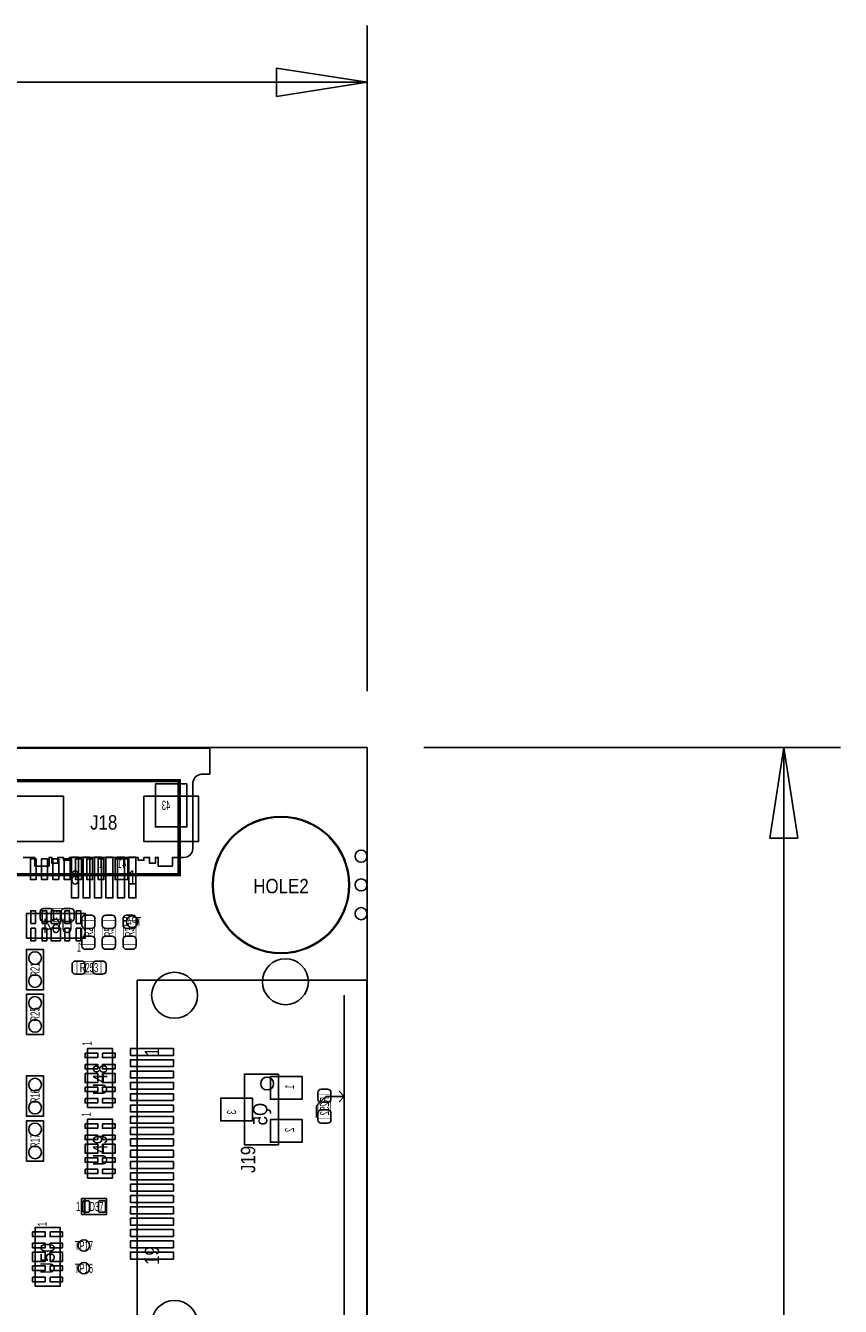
# Model space of a CAD drawing. Extents: x -31 to 174, y -12 to 124.
# Tile 20 of 20: x 136 to 172, y 65 to 122. Entities that reach past the tile are written whole.
import ezdxf
from ezdxf.enums import TextEntityAlignment as Align

# ---------------------------------------------------------------- set-up
doc = ezdxf.new("R2010")
doc.units = 0
for name, color, linetype in [('BG_DIMENSION', 1, 'CONTINUOUS'), ('BG_OUTLINE', 3, 'CONTINUOUS'), ('PG_ASSEMBLY_BOTTOM', 140, 'CONTINUOUS'), ('PG_ASSEMBLY_TOP', 140, 'CONTINUOUS'), ('PIN_BOTTOM', 2, 'CONTINUOUS'), ('PIN_TOP', 160, 'CONTINUOUS'), ('RD_ASSEMBLY_BOTTOM', 140, 'CONTINUOUS'), ('RD_ASSEMBLY_TOP', 140, 'CONTINUOUS')]:
    doc.layers.add(name, color=color, linetype=linetype)

msp = doc.modelspace()

# ---------------------------------------------------------------- linework, layer by layer
at = {"layer": 'BG_DIMENSION'}
for points in [[(150.622, 92.157042), (150.622, 121.555002)], [(146.622008, 118.43004), (150.622, 119.05488), (146.622008, 119.67972), (146.622008, 118.43004)], [(87.08517, 119.05488), (150.622, 119.05488)], [(153.122122, 89.65692), (171.544742, 89.65692)], [(169.66946, 85.656928), (169.04462, 89.65692), (168.41978, 85.656928), (169.66946, 85.656928)], [(169.04462, 59.31535), (169.04462, 89.65692)]]:
    msp.add_lwpolyline(points, dxfattribs=at)
at = {"layer": 'BG_OUTLINE'}
msp.add_lwpolyline([(0, 0), (0, 46.233588), (5.526532, 46.233588, 0.413393), (6.522212, 47.232062), (6.522212, 48.731932, 0.414214), (5.522214, 49.73193), (0, 49.73193), (0, 74.98207), (5.522214, 74.98207, 0.414214), (6.522212, 75.982068), (6.522212, 77.481938, 0.413393), (5.526532, 78.480412), (0, 78.480412), (0, 89.662), (150.622, 89.662), (150.622, 0)], format="xyb", close=True, dxfattribs=at)
at = {"layer": 'PG_ASSEMBLY_BOTTOM'}
for points, const_width in [([(115.910614, 88.193626), (142.310866, 88.193626), (142.310866, 84.043774), (115.910614, 84.043774), (115.910614, 88.193626)], 0.1524), ([(149.014688, 74.347578), (148.454872, 74.347578), (148.454872, 73.287382), (149.014688, 73.287382), (149.014688, 74.347578)], 0.024892)]:
    msp.add_lwpolyline(points, dxfattribs=dict(at, const_width=const_width))
msp.add_lwpolyline([(135.560816, 81.23301), (135.560816, 82.33283), (138.16076, 82.33283), (138.16076, 81.23301)], close=True, dxfattribs=at)
msp.add_lwpolyline([(146.698462, 75.232768), (145.198338, 75.232768), (145.198338, 72.112632), (146.698462, 72.112632), (146.698462, 75.232768)], dxfattribs=at)
msp.add_lwpolyline([(146.486372, 74.8157, 1), (145.918428, 74.8157, 1)], format="xyb", close=True, dxfattribs=at)
at = {"layer": 'PG_ASSEMBLY_TOP'}
for points in [[(143.6751, 89.63152), (134.2771, 89.63152)], [(136.3218, 80.73898), (136.3218, 78.96098), (135.5598, 78.96098), (135.5598, 80.73898), (136.3218, 80.73898)], [(135.5598, 76.97978), (135.5598, 78.75778), (136.3218, 78.75778), (136.3218, 76.97978), (135.5598, 76.97978)], [(149.608794, 64.214502), (149.608794, 78.714346)], [(136.3218, 75.15098), (136.3218, 73.37298), (135.5598, 73.37298), (135.5598, 75.15098), (136.3218, 75.15098)], [(148.388832, 73.314306), (148.388832, 73.834498), (148.798788, 74.244454), (149.608794, 74.244454), (149.37867, 74.01433)], [(149.608794, 74.244454), (149.37867, 74.474324)], [(135.5598, 71.39178), (135.5598, 73.16978), (136.3218, 73.16978), (136.3218, 71.39178), (135.5598, 71.39178)], [(137.998962, 69.032628), (139.098782, 69.032628), (139.098782, 69.732652), (137.998962, 69.732652), (137.998962, 69.032628)]]:
    msp.add_lwpolyline(points, dxfattribs=at)
for points in [[(135.4201, 84.80552), (135.9281, 84.80552), (135.9281, 84.42452), (136.5631, 84.42452), (136.5631, 84.80552), (136.6901, 84.80552), (136.6901, 84.55152), (136.9441, 84.55152), (136.9441, 84.80552), (137.1981, 84.80552), (137.1981, 84.67852), (137.4521, 84.67852), (137.4521, 84.80552), (140.5001, 84.80552), (140.5001, 84.67852), (140.7541, 84.67852), (140.7541, 84.80552), (141.0081, 84.80552), (141.0081, 84.55152), (141.2621, 84.55152), (141.2621, 84.80552), (141.3891, 84.80552), (141.3891, 84.42452), (142.0241, 84.42452), (142.0241, 84.80552), (142.5321, 84.80552, 0.414214), (142.9131, 85.18652), (142.9131, 88.10752, -0.333333), (143.2941, 88.48852), (143.6751, 88.48852), (143.6751, 89.63152)], [(149.838156, 83.5914, 1), (143.785844, 83.5914, 1), (149.838156, 83.5914)]]:
    msp.add_lwpolyline(points, format="xyb", dxfattribs=at)
at = {"layer": 'PG_ASSEMBLY_TOP', "const_width": 0.024892}
for points in [[(137.450576, 82.540856), (137.450576, 81.98104), (136.39038, 81.98104), (136.39038, 82.540856), (137.450576, 82.540856)], [(138.580368, 80.96758), (138.020552, 80.96758), (138.020552, 82.027776), (138.580368, 82.027776), (138.580368, 80.96758)], [(138.924792, 82.027776), (139.484608, 82.027776), (139.484608, 80.96758), (138.924792, 80.96758), (138.924792, 82.027776)], [(139.840462, 82.027776), (140.400278, 82.027776), (140.400278, 80.96758), (139.840462, 80.96758), (139.840462, 82.027776)], [(138.858498, 80.218788), (138.858498, 79.658972), (137.798302, 79.658972), (137.798302, 80.218788), (138.858498, 80.218788)]]:
    msp.add_lwpolyline(points, dxfattribs=at)
at = {"layer": 'PG_ASSEMBLY_TOP'}
for points in [[(140.458698, 63.53937), (140.458698, 79.389478), (150.608792, 79.389478), (150.608792, 63.53937)], [(138.26617, 73.76033), (138.26617, 76.360274), (139.36599, 76.360274), (139.36599, 73.76033)], [(138.26617, 70.63867), (138.26617, 73.238614), (139.36599, 73.238614), (139.36599, 70.63867)], [(137.998962, 69.032628), (137.998962, 69.732652), (138.148822, 69.732652), (138.148822, 69.032628)], [(135.94715, 65.857628), (135.94715, 68.457572), (137.04697, 68.457572), (137.04697, 65.857628)]]:
    msp.add_lwpolyline(points, close=True, dxfattribs=at)
at = {"layer": 'PIN_BOTTOM'}
for points in [[(141.26083, 88.056212), (141.26083, 86.151212), (142.65783, 86.151212), (142.65783, 88.056212)], [(135.73379, 84.741004), (135.73379, 83.826604), (135.98779, 83.826604), (135.98779, 84.741004)], [(136.233662, 84.741004), (136.233662, 83.826604), (136.487662, 83.826604), (136.487662, 84.741004)], [(136.733788, 84.741004), (136.733788, 83.826604), (136.987788, 83.826604), (136.987788, 84.741004)], [(137.23366, 84.741004), (137.23366, 83.826604), (137.48766, 83.826604), (137.48766, 84.741004)], [(137.733786, 84.741004), (137.733786, 83.826604), (137.987786, 83.826604), (137.987786, 84.741004)], [(138.233658, 84.741004), (138.233658, 83.826604), (138.487658, 83.826604), (138.487658, 84.741004)], [(138.733784, 84.741004), (138.733784, 83.826604), (138.987784, 83.826604), (138.987784, 84.741004)], [(139.481306, 84.741004), (139.481306, 83.826604), (140.040106, 83.826604), (140.040106, 84.741004)], [(135.960866, 81.888584), (135.960866, 82.447384), (135.760968, 82.447384), (135.760968, 81.888584)], [(136.460738, 81.888584), (136.460738, 82.447384), (136.26084, 82.447384), (136.26084, 81.888584)], [(137.063988, 81.888584), (137.063988, 82.447384), (136.657588, 82.447384), (136.657588, 81.888584)], [(137.46099, 81.888584), (137.46099, 82.447384), (137.261092, 82.447384), (137.261092, 81.888584)], [(137.960862, 81.888584), (137.960862, 82.447384), (137.760964, 82.447384), (137.760964, 81.888584)], [(135.960866, 81.118456), (135.960866, 81.677256), (135.760968, 81.677256), (135.760968, 81.118456)], [(136.460738, 81.118456), (136.460738, 81.677256), (136.26084, 81.677256), (136.26084, 81.118456)], [(137.063988, 81.118456), (137.063988, 81.677256), (136.657588, 81.677256), (136.657588, 81.118456)], [(137.46099, 81.118456), (137.46099, 81.677256), (137.261092, 81.677256), (137.261092, 81.118456)], [(137.960862, 81.118456), (137.960862, 81.677256), (137.760964, 81.677256), (137.760964, 81.118456)], [(147.748498, 75.122659), (146.34845, 75.122659), (146.34845, 74.122661), (147.748498, 74.122661)], [(145.54835, 74.172699), (144.148302, 74.172699), (144.148302, 73.172701), (145.54835, 73.172701)], [(147.748498, 73.222739), (146.34845, 73.222739), (146.34845, 72.222741), (147.748498, 72.222741)]]:
    msp.add_lwpolyline(points, close=True, dxfattribs=at)
for points in [[(148.444712, 74.417428), (148.444712, 74.13752, 0.414846), (148.594826, 73.987406), (148.874734, 73.987406, 0.414846), (149.024848, 74.13752), (149.024848, 74.417428, 0.414846), (148.874734, 74.567542), (148.594826, 74.567542, 0.414846)], [(149.024848, 73.217532), (149.024848, 73.49744, 0.414846), (148.874734, 73.647554), (148.594826, 73.647554, 0.414846), (148.444712, 73.49744), (148.444712, 73.217532, 0.414846), (148.594826, 73.067418), (148.874734, 73.067418, 0.414846)]]:
    msp.add_lwpolyline(points, format="xyb", close=True, dxfattribs=at)
for centre, radius in [((146.812, 83.5914), 2.9972), ((150.3553, 84.8614), 0.2667), ((150.3553, 83.5914), 0.2667), ((140.2334, 81.9658), 0.254), ((150.3553, 82.3214), 0.2667), ((147.00885, 79.314548), 1.016), ((142.108682, 78.714346), 1.016), ((142.108682, 64.214502), 1.016)]:
    msp.add_circle(centre, radius, dxfattribs=at)
at = {"layer": 'PIN_TOP'}
for points in [[(137.1981, 85.5091), (134.7851, 85.5091), (134.7851, 87.5157), (137.1981, 87.5157)], [(140.7541, 87.5157), (143.1671, 87.5157), (143.1671, 85.5091), (140.7541, 85.5091)], [(137.8585, 84.8233), (137.8585, 83.0199), (137.5537, 83.0199), (137.5537, 84.8233)], [(138.3665, 84.8233), (138.3665, 83.0199), (138.0617, 83.0199), (138.0617, 84.8233)], [(138.8745, 84.8233), (138.8745, 83.0199), (138.5697, 83.0199), (138.5697, 84.8233)], [(139.3825, 84.8233), (139.3825, 83.0199), (139.0777, 83.0199), (139.0777, 84.8233)], [(139.8905, 84.8233), (139.8905, 83.0199), (139.5857, 83.0199), (139.5857, 84.8233)], [(140.3985, 84.8233), (140.3985, 83.0199), (140.0937, 83.0199), (140.0937, 84.8233)], [(138.151616, 76.160249), (138.710416, 76.160249), (138.710416, 75.960351), (138.151616, 75.960351)], [(138.921744, 76.160249), (139.480544, 76.160249), (139.480544, 75.960351), (138.921744, 75.960351)], [(142.061184, 76.062078), (140.156184, 76.062078), (140.156184, 76.366878), (142.061184, 76.366878)], [(142.061184, 75.561952), (140.156184, 75.561952), (140.156184, 75.866752), (142.061184, 75.866752)], [(138.151616, 75.660377), (138.710416, 75.660377), (138.710416, 75.460479), (138.151616, 75.460479)], [(138.151616, 75.263502), (138.710416, 75.263502), (138.710416, 74.857102), (138.151616, 74.857102)], [(138.921744, 75.660377), (139.480544, 75.660377), (139.480544, 75.460479), (138.921744, 75.460479)], [(138.921744, 75.263502), (139.480544, 75.263502), (139.480544, 74.857102), (138.921744, 74.857102)], [(142.061184, 75.06208), (140.156184, 75.06208), (140.156184, 75.36688), (142.061184, 75.36688)], [(142.061184, 74.561954), (140.156184, 74.561954), (140.156184, 74.866754), (142.061184, 74.866754)], [(138.151616, 74.660125), (138.710416, 74.660125), (138.710416, 74.460227), (138.151616, 74.460227)], [(138.151616, 74.160253), (138.710416, 74.160253), (138.710416, 73.960355), (138.151616, 73.960355)], [(138.921744, 74.660125), (139.480544, 74.660125), (139.480544, 74.460227), (138.921744, 74.460227)], [(138.921744, 74.160253), (139.480544, 74.160253), (139.480544, 73.960355), (138.921744, 73.960355)], [(142.061184, 74.062082), (140.156184, 74.062082), (140.156184, 74.366882), (142.061184, 74.366882)], [(142.061184, 73.561956), (140.156184, 73.561956), (140.156184, 73.866756), (142.061184, 73.866756)], [(138.151616, 73.038589), (138.710416, 73.038589), (138.710416, 72.838691), (138.151616, 72.838691)], [(138.921744, 73.038589), (139.480544, 73.038589), (139.480544, 72.838691), (138.921744, 72.838691)], [(142.061184, 73.062084), (140.156184, 73.062084), (140.156184, 73.366884), (142.061184, 73.366884)], [(138.151616, 72.538717), (138.710416, 72.538717), (138.710416, 72.338819), (138.151616, 72.338819)], [(138.921744, 72.538717), (139.480544, 72.538717), (139.480544, 72.338819), (138.921744, 72.338819)], [(142.061184, 72.561958), (140.156184, 72.561958), (140.156184, 72.866758), (142.061184, 72.866758)], [(138.151616, 72.141842), (138.710416, 72.141842), (138.710416, 71.735442), (138.151616, 71.735442)], [(138.921744, 72.141842), (139.480544, 72.141842), (139.480544, 71.735442), (138.921744, 71.735442)], [(142.061184, 72.062086), (140.156184, 72.062086), (140.156184, 72.366886), (142.061184, 72.366886)], [(142.061184, 71.56196), (140.156184, 71.56196), (140.156184, 71.86676), (142.061184, 71.86676)], [(138.151616, 71.538465), (138.710416, 71.538465), (138.710416, 71.338567), (138.151616, 71.338567)], [(138.921744, 71.538465), (139.480544, 71.538465), (139.480544, 71.338567), (138.921744, 71.338567)], [(142.061184, 71.062088), (140.156184, 71.062088), (140.156184, 71.366888), (142.061184, 71.366888)], [(138.151616, 71.038593), (138.710416, 71.038593), (138.710416, 70.838695), (138.151616, 70.838695)], [(138.921744, 71.038593), (139.480544, 71.038593), (139.480544, 70.838695), (138.921744, 70.838695)], [(142.061184, 70.561962), (140.156184, 70.561962), (140.156184, 70.866762), (142.061184, 70.866762)], [(142.061184, 70.06209), (140.156184, 70.06209), (140.156184, 70.36689), (142.061184, 70.36689)], [(142.061184, 69.561964), (140.156184, 69.561964), (140.156184, 69.866764), (142.061184, 69.866764)], [(142.061184, 69.062092), (140.156184, 69.062092), (140.156184, 69.366892), (142.061184, 69.366892)], [(142.061184, 68.561966), (140.156184, 68.561966), (140.156184, 68.866766), (142.061184, 68.866766)], [(135.832596, 68.257547), (136.391396, 68.257547), (136.391396, 68.057649), (135.832596, 68.057649)], [(136.602724, 68.257547), (137.161524, 68.257547), (137.161524, 68.057649), (136.602724, 68.057649)], [(142.061184, 68.062094), (140.156184, 68.062094), (140.156184, 68.366894), (142.061184, 68.366894)], [(135.832596, 67.757675), (136.391396, 67.757675), (136.391396, 67.557777), (135.832596, 67.557777)], [(135.832596, 67.3608), (136.391396, 67.3608), (136.391396, 66.9544), (135.832596, 66.9544)], [(136.602724, 67.757675), (137.161524, 67.757675), (137.161524, 67.557777), (136.602724, 67.557777)], [(136.602724, 67.3608), (137.161524, 67.3608), (137.161524, 66.9544), (136.602724, 66.9544)], [(142.061184, 67.561968), (140.156184, 67.561968), (140.156184, 67.866768), (142.061184, 67.866768)], [(142.061184, 67.062096), (140.156184, 67.062096), (140.156184, 67.366896), (142.061184, 67.366896)], [(135.832596, 66.757423), (136.391396, 66.757423), (136.391396, 66.557525), (135.832596, 66.557525)], [(135.832596, 66.257551), (136.391396, 66.257551), (136.391396, 66.057653), (135.832596, 66.057653)], [(136.602724, 66.757423), (137.161524, 66.757423), (137.161524, 66.557525), (136.602724, 66.557525)], [(136.602724, 66.257551), (137.161524, 66.257551), (137.161524, 66.057653), (136.602724, 66.057653)]]:
    msp.add_lwpolyline(points, close=True, dxfattribs=at)
for points in [[(136.32053, 82.551016), (136.600438, 82.551016, -0.414846), (136.750552, 82.400902), (136.750552, 82.120994, -0.414846), (136.600438, 81.97088), (136.32053, 81.97088, -0.414846), (136.170416, 82.120994), (136.170416, 82.400902, -0.414846)], [(137.520426, 81.97088), (137.240518, 81.97088, -0.414846), (137.090404, 82.120994), (137.090404, 82.400902, -0.414846), (137.240518, 82.551016), (137.520426, 82.551016, -0.414846), (137.67054, 82.400902), (137.67054, 82.120994, -0.414846)], [(138.590528, 82.097626), (138.590528, 81.817718, -0.414846), (138.440414, 81.667604), (138.160506, 81.667604, -0.414846), (138.010392, 81.817718), (138.010392, 82.097626, -0.414846), (138.160506, 82.24774), (138.440414, 82.24774, -0.414846)], [(139.494768, 82.097626), (139.494768, 81.817718, -0.414846), (139.344654, 81.667604), (139.064746, 81.667604, -0.414846), (138.914632, 81.817718), (138.914632, 82.097626, -0.414846), (139.064746, 82.24774), (139.344654, 82.24774, -0.414846)], [(140.410438, 82.097626), (140.410438, 81.817718, -0.414846), (140.260324, 81.667604), (139.980416, 81.667604, -0.414846), (139.830302, 81.817718), (139.830302, 82.097626, -0.414846), (139.980416, 82.24774), (140.260324, 82.24774, -0.414846)], [(138.010392, 80.89773), (138.010392, 81.177638, -0.414846), (138.160506, 81.327752), (138.440414, 81.327752, -0.414846), (138.590528, 81.177638), (138.590528, 80.89773, -0.414846), (138.440414, 80.747616), (138.160506, 80.747616, -0.414846)], [(138.914632, 80.89773), (138.914632, 81.177638, -0.414846), (139.064746, 81.327752), (139.344654, 81.327752, -0.414846), (139.494768, 81.177638), (139.494768, 80.89773, -0.414846), (139.344654, 80.747616), (139.064746, 80.747616, -0.414846)], [(139.830302, 80.89773), (139.830302, 81.177638, -0.414846), (139.980416, 81.327752), (140.260324, 81.327752, -0.414846), (140.410438, 81.177638), (140.410438, 80.89773, -0.414846), (140.260324, 80.747616), (139.980416, 80.747616, -0.414846)], [(137.728452, 80.228948), (138.00836, 80.228948, -0.414846), (138.158474, 80.078834), (138.158474, 79.798926, -0.414846), (138.00836, 79.648812), (137.728452, 79.648812, -0.414846), (137.578338, 79.798926), (137.578338, 80.078834, -0.414846)], [(138.928348, 79.648812), (138.64844, 79.648812, -0.414846), (138.498326, 79.798926), (138.498326, 80.078834, -0.414846), (138.64844, 80.228948), (138.928348, 80.228948, -0.414846), (139.078462, 80.078834), (139.078462, 79.798926, -0.414846)], [(138.098784, 69.132704), (138.298936, 69.132704, 0.414463), (138.348974, 69.182742), (138.348974, 69.582538, 0.414463), (138.298936, 69.632576), (138.098784, 69.632576, 0.414463), (138.048746, 69.582538), (138.048746, 69.182742, 0.414463)], [(138.798808, 69.132704), (138.99896, 69.132704, 0.414463), (139.048998, 69.182742), (139.048998, 69.582538, 0.414463), (138.99896, 69.632576), (138.798808, 69.632576, 0.414463), (138.74877, 69.582538), (138.74877, 69.182742, 0.414463)]]:
    msp.add_lwpolyline(points, format="xyb", close=True, dxfattribs=at)
for centre, radius in [((146.812, 83.5914), 2.9972), ((150.3553, 84.8614), 0.2667), ((150.3553, 83.5914), 0.2667), ((150.3553, 82.3214), 0.2667), ((135.9408, 80.35798), 0.2794), ((147.00885, 79.314548), 1.016), ((135.9408, 79.34198), 0.2794), ((142.108682, 78.714346), 1.016), ((135.9408, 78.37678), 0.2794), ((135.9408, 77.36078), 0.2794), ((135.9408, 74.76998), 0.2794), ((135.9408, 73.75398), 0.2794), ((135.9408, 72.78878), 0.2794), ((135.9408, 71.77278), 0.2794), ((138.101324, 67.657726), 0.254), ((138.101324, 66.657474), 0.254), ((142.108682, 64.214502), 1.016)]:
    msp.add_circle(centre, radius, dxfattribs=at)

# ---------------------------------------------------------------- texts
at = {"layer": 'PG_ASSEMBLY_BOTTOM', "text_generation_flag": 2, "width": 0.625}
for s, p in [('43', (141.92123, 86.900512)), ('1', (138.949684, 84.334604)), ('41', (139.976606, 84.334604)), ('1', (137.9855, 80.645))]:
    msp.add_text(s, height=0.4064, dxfattribs=at).set_placement(p)
for s, p in [('1', (147.391374, 74.76236)), ('3', (144.8308, 73.6473)), ('2', (147.391374, 72.86244))]:
    msp.add_text(s, height=0.4064, rotation=90, dxfattribs=at).set_placement(p)
at = {"layer": 'PG_ASSEMBLY_TOP', "width": 0.88}
for s, p in [('6', (137.7061, 83.6041)), ('1', (140.2461, 83.6041))]:
    msp.add_text(s, height=0.635, dxfattribs=at).set_placement(p, align=Align.CENTER)
at = {"layer": 'PG_ASSEMBLY_TOP', "width": 0.625}
for p in [(138.43762, 76.49464), (138.4046, 73.35774), (136.4615, 68.50634)]:
    msp.add_text('1', height=0.4064, rotation=90, dxfattribs=at).set_placement(p)
at = {"layer": 'PG_ASSEMBLY_TOP', "width": 0.88}
for s, p in [('1', (141.426184, 76.214478)), ('19', (141.426184, 67.214496))]:
    msp.add_text(s, height=0.635, rotation=90, dxfattribs=at).set_placement(p, align=Align.CENTER)
at = {"layer": 'PG_ASSEMBLY_TOP', "width": 0.625}
msp.add_text('1', height=0.4064, dxfattribs=at).set_placement((137.75182, 69.18833))
at = {"layer": 'RD_ASSEMBLY_BOTTOM', "text_generation_flag": 2, "width": 0.88}
msp.add_text('U64', height=0.635, dxfattribs=at).set_placement((137.622788, 81.46542))
at = {"layer": 'RD_ASSEMBLY_BOTTOM', "text_generation_flag": 2, "width": 0.625}
msp.add_text('TP45', height=0.4064, dxfattribs=at).set_placement((140.2334, 81.7626), align=Align.CENTER)
msp.add_text('R252', height=0.4064, rotation=90, dxfattribs=at).set_placement((148.93798, 73.81748), align=Align.CENTER)
at = {"layer": 'RD_ASSEMBLY_BOTTOM', "text_generation_flag": 2, "width": 0.88}
msp.add_text('Q5', height=0.635, rotation=90, dxfattribs=at).set_placement((146.211798, 73.962768))
at = {"layer": 'RD_ASSEMBLY_TOP'}
for s, height, width, p in [('J18', 0.635, 0.88, (138.9761, 86.03742)), ('HOLE2', 0.635, 0.88, (146.81454, 83.2231)), ('C1', 0.4064, 0.625, (136.920478, 82.057748)), ('R253', 0.4064, 0.625, (138.3284, 79.73568)), ('D37', 0.4064, 0.625, (138.65479, 69.17817)), ('TP17', 0.4064, 0.625, (138.101324, 67.454526)), ('TP16', 0.4064, 0.625, (138.101324, 66.45148))]:
    msp.add_text(s, height=height, dxfattribs=dict(at, width=width)).set_placement(p, align=Align.CENTER)
for s, height, width, p in [('R2', 0.4064, 0.625, (138.50366, 81.497678)), ('R5', 0.4064, 0.625, (139.4079, 81.497678)), ('R3', 0.4064, 0.625, (140.32357, 81.497678)), ('R21', 0.4064, 0.625, (136.144, 79.84998)), ('R25', 0.4064, 0.625, (136.144, 77.86878)), ('R16', 0.4064, 0.625, (136.144, 74.26198)), ('R17', 0.4064, 0.625, (136.144, 72.28078)), ('J19', 0.635, 0.88, (145.676112, 71.464424))]:
    msp.add_text(s, height=height, rotation=90, dxfattribs=dict(at, width=width)).set_placement(p, align=Align.CENTER)
at = {"layer": 'RD_ASSEMBLY_TOP', "width": 0.88}
for s, p in [('U48', (139.13358, 74.298302)), ('U49', (139.13358, 71.176642)), ('U50', (136.81456, 66.3956))]:
    msp.add_text(s, height=0.635, rotation=90, dxfattribs=at).set_placement(p)

doc.saveas('drawing.dxf')
